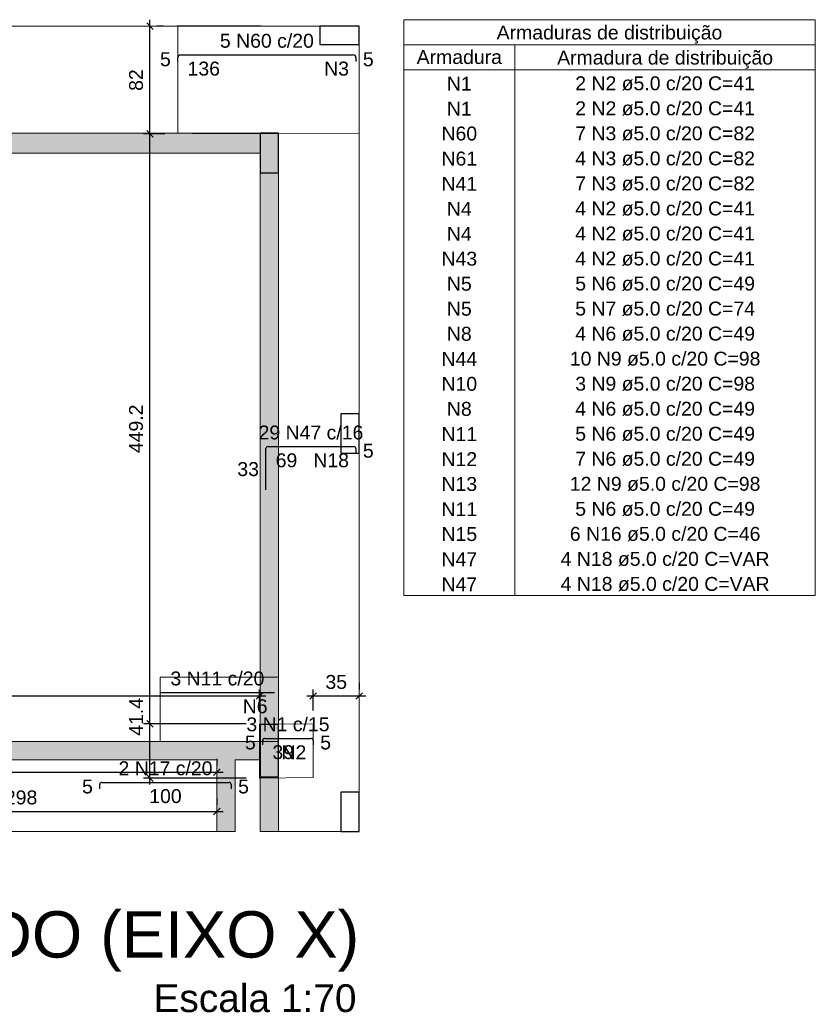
# Model space of a CAD drawing. Header units: millimetres. Extents: x 1852 to 2571, y -668 to -390.
# Tile 13 of 84: x 1930 to 1942, y -537 to -522. Entities that reach past the tile are written whole.
import ezdxf

# ---------------------------------------------------------------- set-up
doc = ezdxf.new("R2010")
doc.units = ezdxf.units.MM
doc.linetypes.add('DASHDOT', pattern=[25.4, 12.7, -6.35, 0, -6.35])
for name, color, linetype, lineweight in [('Descrição da armadura', 7, 'Continuous', 5), ('DT-Armadura negativa', 4, 'Continuous', 30), ('DT-Cotas', 9, 'Continuous', 5), ('DT-Hachura pilar em laje', 252, 'Continuous', 5), ('DT-Hachura viga em laje', 254, 'Continuous', 5), ('DT-Pontilhado', 9, 'DASHDOT', 5), ('DT-Relação do aço', 250, 'Continuous', 5), ('DT-Título', 250, 'Continuous', 20), ('FO-Pilares', 4, 'Continuous', 30), ('FO-Vigas', 1, 'Continuous', 20), ('Textos armaduras', 7, 'Continuous', 5)]:
    doc.layers.add(name, color=color, linetype=linetype, lineweight=lineweight)
doc.styles.add('ARIAL', font='arial.ttf')
doc.styles.get("Standard").update_dxf_attribs({"font": 'arial.ttf'})
doc.dimstyles.new('UM_50.000000', dxfattribs={"dimtxt": 0.18, "dimasz": 0.1, "dimexe": 0.1, "dimexo": 0.2, "dimgap": 0, "dimtad": 1, "dimtih": 1, "dimtoh": 1, "dimdec": 1, "dimlfac": 50, "dimzin": 0, "dimdsep": 46, "dimtxsty": 'Standard', "dimcen": 0.09, "dimdle": 0.1, "dimadec": 1, "dimazin": 2, "dimtfac": 1, "dimtdec": 4, "dimtofl": 0, "dimtmove": 0, "dimatfit": 3, "dimfxl": 1, "dimtolj": 1, "dimarcsym": 0})

# ---------------------------------------------------------------- blocks, each defined once
blk = doc.blocks.new('_Oblique')
at = {"color": 0, "linetype": 'ByBlock', "lineweight": -2}
blk.add_line((-0.5, -0.5), (0.5, 0.5), dxfattribs=at)
blk = doc.blocks.new('*D517')
at = {"layer": 'DT-Cotas', "color": 0, "lineweight": -2, "transparency": 16777216}
for p, q in [((1931.958, -533.663), (1931.958, -532.636)), ((1933.425, -532.736), (1931.858, -532.736)), ((1933.425, -533.563), (1931.858, -533.563))]:
    blk.add_line(p, q, dxfattribs=at)
at = {"layer": 'DT-Cotas', "color": 0, "lineweight": -2, "transparency": 16777216, "xscale": 0.1, "yscale": 0.1, "zscale": 0.1}
for p, rotation in [((1931.958, -532.736), 90), ((1931.958, -533.563), 270)]:
    blk.add_blockref('_Oblique', p, dxfattribs=dict(at, rotation=rotation))
at = {"layer": 'DT-Cotas', "color": 7, "transparency": 16777216, "insert": (1931.747, -532.63), "char_height": 0.2118, "attachment_point": 5, "rotation": 90, "style": 'ARIAL'}
blk.add_mtext('\\A1;41.4', dxfattribs=at)
blk = doc.blocks.new('*D518')
at = {"layer": 'DT-Cotas', "color": 0, "lineweight": -2, "transparency": 16777216}
for p, q in [((1931.958, -532.836), (1931.958, -523.652)), ((1932.182, -523.752), (1931.858, -523.752)), ((1933.425, -532.736), (1931.858, -532.736))]:
    blk.add_line(p, q, dxfattribs=at)
at = {"layer": 'DT-Cotas', "color": 0, "lineweight": -2, "transparency": 16777216, "xscale": 0.1, "yscale": 0.1, "zscale": 0.1}
for p, rotation in [((1931.958, -523.752), 90), ((1931.958, -532.736), 270)]:
    blk.add_blockref('_Oblique', p, dxfattribs=dict(at, rotation=rotation))
at = {"layer": 'DT-Cotas', "color": 7, "transparency": 16777216, "insert": (1931.747, -528.244), "char_height": 0.2118, "attachment_point": 5, "rotation": 90, "style": 'ARIAL'}
blk.add_mtext('\\A1;449.2', dxfattribs=at)
blk = doc.blocks.new('*D519')
at = {"layer": 'DT-Cotas', "color": 0, "lineweight": -2, "transparency": 16777216}
for p, q in [((1931.958, -523.852), (1931.958, -522.012)), ((1932.158, -522.112), (1932.058, -522.112)), ((1932.182, -523.752), (1931.858, -523.752))]:
    blk.add_line(p, q, dxfattribs=at)
at = {"layer": 'DT-Cotas', "color": 0, "lineweight": -2, "transparency": 16777216, "xscale": 0.1, "yscale": 0.1, "zscale": 0.1}
for p, rotation in [((1931.958, -522.112), 90), ((1931.958, -523.752), 270)]:
    blk.add_blockref('_Oblique', p, dxfattribs=dict(at, rotation=rotation))
at = {"layer": 'DT-Cotas', "color": 7, "transparency": 16777216, "insert": (1931.747, -522.932), "char_height": 0.2118, "attachment_point": 5, "rotation": 90, "style": 'ARIAL'}
blk.add_mtext('\\A1;82', dxfattribs=at)
blk = doc.blocks.new('*D523')
at = {"layer": 'DT-Cotas', "color": 0, "lineweight": -2, "transparency": 16777216}
for p, q in [((1897.124, -532.312), (1933.725, -532.312)), ((1897.224, -532.536), (1897.224, -532.212)), ((1933.625, -532.536), (1933.625, -532.212))]:
    blk.add_line(p, q, dxfattribs=at)
at = {"layer": 'DT-Cotas', "color": 0, "lineweight": -2, "transparency": 16777216, "xscale": 0.1, "yscale": 0.1, "zscale": 0.1, "rotation": 180}
blk.add_blockref('_Oblique', (1897.224, -532.312), dxfattribs=at)
at = {"layer": 'DT-Cotas', "color": 0, "lineweight": -2, "transparency": 16777216, "xscale": 0.1, "yscale": 0.1, "zscale": 0.1}
blk.add_blockref('_Oblique', (1933.625, -532.312), dxfattribs=at)
at = {"layer": 'DT-Cotas', "color": 7, "transparency": 16777216, "insert": (1915.425, -532.1), "char_height": 0.2118, "attachment_point": 5, "rotation": 0.0057, "style": 'ARIAL'}
blk.add_mtext('\\A1;1820', dxfattribs=at)
blk = doc.blocks.new('*D524')
at = {"layer": 'DT-Cotas', "color": 0, "lineweight": -2, "transparency": 16777216}
for p, q in [((1935.145, -532.112), (1935.145, -532.212)), ((1934.345, -532.312), (1935.245, -532.312)), ((1934.445, -532.536), (1934.445, -532.212))]:
    blk.add_line(p, q, dxfattribs=at)
at = {"layer": 'DT-Cotas', "color": 0, "lineweight": -2, "transparency": 16777216, "xscale": 0.1, "yscale": 0.1, "zscale": 0.1, "rotation": 180}
blk.add_blockref('_Oblique', (1934.445, -532.312), dxfattribs=at)
at = {"layer": 'DT-Cotas', "color": 0, "lineweight": -2, "transparency": 16777216, "xscale": 0.1, "yscale": 0.1, "zscale": 0.1}
blk.add_blockref('_Oblique', (1935.145, -532.312), dxfattribs=at)
at = {"layer": 'DT-Cotas', "color": 7, "transparency": 16777216, "insert": (1934.795, -532.1), "char_height": 0.2118, "attachment_point": 5, "rotation": 0.0057, "style": 'ARIAL'}
blk.add_mtext('\\A1;35', dxfattribs=at)
blk = doc.blocks.new('*D513')
at = {"layer": 'DT-Cotas', "color": 0, "lineweight": -2, "transparency": 16777216}
for p, q in [((1927.015, -533.871), (1927.015, -533.971)), ((1932.975, -533.871), (1932.975, -533.971)), ((1926.915, -534.071), (1933.075, -534.071))]:
    blk.add_line(p, q, dxfattribs=at)
at = {"layer": 'DT-Cotas', "color": 0, "lineweight": -2, "transparency": 16777216, "xscale": 0.1, "yscale": 0.1, "zscale": 0.1, "rotation": 180}
blk.add_blockref('_Oblique', (1927.015, -534.071), dxfattribs=at)
at = {"layer": 'DT-Cotas', "color": 0, "lineweight": -2, "transparency": 16777216, "xscale": 0.1, "yscale": 0.1, "zscale": 0.1}
blk.add_blockref('_Oblique', (1932.975, -534.071), dxfattribs=at)
at = {"layer": 'DT-Cotas', "color": 7, "transparency": 16777216, "insert": (1929.995, -533.859), "char_height": 0.2118, "attachment_point": 5, "rotation": 0.0057, "style": 'ARIAL'}
blk.add_mtext('\\A1;298', dxfattribs=at)
blk = doc.blocks.new('*D516')
at = {"layer": 'DT-Cotas', "color": 0, "lineweight": -2, "transparency": 16777216}
for p, q in [((1932.975, -533.272), (1932.975, -533.372)), ((1926.135, -533.472), (1933.075, -533.472)), ((1926.235, -533.645), (1926.235, -533.572))]:
    blk.add_line(p, q, dxfattribs=at)
at = {"layer": 'DT-Cotas', "color": 0, "lineweight": -2, "transparency": 16777216, "xscale": 0.1, "yscale": 0.1, "zscale": 0.1, "rotation": 180}
blk.add_blockref('_Oblique', (1926.235, -533.472), dxfattribs=at)
at = {"layer": 'DT-Cotas', "color": 0, "lineweight": -2, "transparency": 16777216, "xscale": 0.1, "yscale": 0.1, "zscale": 0.1}
blk.add_blockref('_Oblique', (1932.975, -533.472), dxfattribs=at)
at = {"layer": 'DT-Cotas', "color": 7, "transparency": 16777216, "insert": (1929.605, -533.26), "char_height": 0.2118, "attachment_point": 5, "rotation": 0.0057, "style": 'ARIAL'}
blk.add_mtext('\\A1;337', dxfattribs=at)

msp = doc.modelspace()

# ---------------------------------------------------------------- hatches: boundary and pattern name
at = {"layer": 'DT-Hachura pilar em laje', "linetype": 'Continuous'}
for points in [[(1933.6347, -524.3428), (1933.7747, -524.3428), (1933.9147, -524.3428), (1933.9147, -524.0428), (1933.9147, -523.7428), (1933.7747, -523.7428), (1933.6347, -523.7428), (1933.6347, -524.0428)], [(1933.9147, -532.7452), (1933.7747, -532.7452), (1933.6347, -532.7452), (1933.6347, -533.1452), (1933.6347, -533.5452), (1933.7747, -533.5452), (1933.9147, -533.5452), (1933.9147, -533.1452)]]:
    msp.add_hatch(color=256, dxfattribs=at).paths.add_polyline_path(points)
at = {"layer": 'DT-Hachura viga em laje', "linetype": 'Continuous'}
for points in [[(1933.6347, -523.743), (1933.6347, -523.743), (1927.2331, -523.743), (1927.2331, -524.043), (1933.6347, -524.043), (1933.6347, -523.743)], [(1933.9145, -524.3428), (1933.9145, -524.3428), (1933.6347, -524.3428), (1933.6347, -532.7452), (1933.9145, -532.7452), (1933.9145, -524.3428)], [(1933.1145, -533.1452), (1933.1145, -533.1452), (1933.1145, -533.0052), (1924.6323, -533.0052), (1924.6323, -533.2852), (1932.9745, -533.2852), (1933.1145, -533.1452)], [(1933.6347, -533.0052), (1933.6347, -533.0052), (1933.1145, -533.0052), (1933.1145, -533.1452), (1933.2545, -533.2852), (1933.6347, -533.2852), (1933.6347, -533.0052)], [(1933.2545, -533.2852), (1933.2545, -533.2852), (1933.1145, -533.1452), (1932.9745, -533.2852), (1932.9745, -534.3756), (1933.2545, -534.3756), (1933.2545, -533.2852)], [(1933.9147, -533.5452), (1933.9147, -533.5452), (1933.6347, -533.5452), (1933.6347, -534.3756), (1933.9147, -534.3756), (1933.9147, -533.5452)]]:
    msp.add_hatch(color=256, dxfattribs=at).paths.add_polyline_path(points)

# ---------------------------------------------------------------- linework, layer by layer
at = {"layer": 'DT-Armadura negativa'}
for p, q in [((1932.3819, -522.6482), (1932.3819, -522.5882)), ((1932.4219, -522.5482), (1935.0551, -522.5482)), ((1935.0951, -522.5882), (1935.0951, -522.6482)), ((1933.7247, -529.1741), (1933.7247, -528.5456)), ((1933.7562, -528.5141), (1935.0636, -528.5141)), ((1935.0951, -528.5456), (1935.0951, -528.6141)), ((1932.1147, -532.2604), (1933.8547, -532.2604)), ((1933.6751, -533.0589), (1933.6751, -532.9889)), ((1933.7051, -532.9589), (1934.4151, -532.9589)), ((1934.4451, -532.9889), (1934.4451, -533.0589)), ((1931.1945, -533.7284), (1931.1945, -533.6584)), ((1931.2245, -533.6284), (1933.1645, -533.6284)), ((1933.1945, -533.6584), (1933.1945, -533.7284))]:
    msp.add_line(p, q, dxfattribs=at)
for centre, radius, start, end in [((1932.4219, -522.5882), 0.04, 90, 180), ((1935.0551, -522.5882), 0.04, 0, 90), ((1933.7562, -528.5456), 0.0315, 90, 180), ((1935.0636, -528.5456), 0.0315, 0, 90), ((1933.7051, -532.9889), 0.03, 90, 180), ((1934.4151, -532.9889), 0.03, 0, 90), ((1931.2245, -533.6584), 0.03, 90, 180), ((1933.1645, -533.6584), 0.03, 0, 90)]:
    msp.add_arc(centre, radius, start, end, dxfattribs=at)
at = {"layer": 'DT-Pontilhado', "ltscale": 0.2}
for points in [[(1935.1451, -522.1124), (1935.1451, -522.5212), (1935.1451, -523.3388), (1935.1451, -523.7524), (1932.3819, -523.7428), (1932.3819, -523.3388), (1932.3819, -522.5212), (1932.3819, -522.1028), (1935.1451, -522.1124)], [(1933.9147, -533.0052), (1933.9147, -532.0252), (1932.1147, -532.0252), (1932.1147, -533.0052), (1933.9147, -533.0052)], [(1934.4451, -533.5556), (1934.4451, -532.7356), (1933.6251, -532.7428), (1933.6251, -533.5628), (1934.4451, -533.5556)]]:
    msp.add_lwpolyline(points, close=True, dxfattribs=at)
at = {"layer": 'DT-Relação do aço'}
for p, q in [((1935.8225, -522.0124), (1942.0918, -522.0124)), ((1935.8225, -522.0124), (1935.8225, -530.7809)), ((1942.0918, -522.0124), (1942.0918, -530.7809)), ((1935.8225, -522.3936), (1942.0918, -522.3936)), ((1937.5169, -522.3936), (1937.5169, -530.7809)), ((1935.8225, -522.7749), (1942.0918, -522.7749)), ((1935.8225, -530.7809), (1942.0918, -530.7809))]:
    msp.add_line(p, q, dxfattribs=at)
at = {"layer": 'FO-Pilares'}
for points in [[(1934.5451, -522.1124), (1934.5451, -522.2524), (1934.5451, -522.3924), (1934.8451, -522.3924), (1935.1451, -522.3924), (1935.1451, -522.2524), (1935.1451, -522.1124), (1934.8451, -522.1124), (1934.5451, -522.1124)], [(1933.6347, -524.3428), (1933.7747, -524.3428), (1933.9147, -524.3428), (1933.9147, -524.0428), (1933.9147, -523.7428), (1933.7747, -523.7428), (1933.6347, -523.7428), (1933.6347, -524.0428), (1933.6347, -524.3428)], [(1935.1451, -528.014), (1935.0051, -528.014), (1934.8651, -528.014), (1934.8651, -528.314), (1934.8651, -528.614), (1935.0051, -528.614), (1935.1451, -528.614), (1935.1451, -528.314), (1935.1451, -528.014)], [(1933.9147, -532.7452), (1933.7747, -532.7452), (1933.6347, -532.7452), (1933.6347, -533.1452), (1933.6347, -533.5452), (1933.7747, -533.5452), (1933.9147, -533.5452), (1933.9147, -533.1452), (1933.9147, -532.7452)], [(1935.1451, -533.7756), (1935.0051, -533.7756), (1934.8651, -533.7756), (1934.8651, -534.0756), (1934.8651, -534.3756), (1935.0051, -534.3756), (1935.1451, -534.3756), (1935.1451, -534.0756), (1935.1451, -533.7756)]]:
    msp.add_lwpolyline(points, close=True, dxfattribs=at)
at = {"layer": 'FO-Vigas'}
for p, q in [((1924.9623, -522.1124), (1934.5451, -522.1124)), ((1935.1451, -528.014), (1935.1451, -522.3924)), ((1927.2331, -523.743), (1933.6347, -523.743)), ((1927.2331, -524.043), (1933.6347, -524.043)), ((1933.6347, -532.7452), (1933.6347, -524.3428)), ((1933.9147, -532.7452), (1933.9147, -524.3428)), ((1935.1451, -533.7756), (1935.1451, -528.614)), ((1924.6323, -533.0052), (1933.1145, -533.0052)), ((1933.1145, -533.0052), (1933.6347, -533.0052)), ((1924.6323, -533.2852), (1932.9745, -533.2852)), ((1932.9745, -534.3756), (1932.9745, -533.2852)), ((1933.2545, -533.2852), (1933.6347, -533.2852)), ((1933.2545, -534.3756), (1933.2545, -533.2852)), ((1933.6347, -534.3756), (1933.6347, -533.5452)), ((1933.9147, -534.3756), (1933.9147, -533.5452)), ((1924.7923, -534.3756), (1932.9745, -534.3756)), ((1932.9745, -534.3756), (1933.2545, -534.3756)), ((1933.6347, -534.3756), (1933.9147, -534.3756)), ((1933.9147, -534.3756), (1934.8651, -534.3756))]:
    msp.add_line(p, q, dxfattribs=at)

# ---------------------------------------------------------------- texts
at = {"layer": 'Descrição da armadura', "linetype": 'Continuous', "char_height": 0.2118, "line_spacing_factor": 0.798, "style": 'ARIAL'}
for s, insert, width, attachment_point in [('5 N60 c/20', (1933.7385, -522.4423), 2.869342, 8), ('N3', (1934.9892, -522.8659), 0.758398, 9), ('N1', (1936.6697, -523.0926), 0.758398, 8), ('2 N2 ø5.0 c/20 C=41', (1939.8044, -523.0926), 5.491002, 8), ('N1', (1936.6697, -523.4738), 0.758398, 8), ('2 N2 ø5.0 c/20 C=41', (1939.8044, -523.4738), 5.491002, 8), ('N60', (1936.6697, -523.855), 1.088351, 8), ('7 N3 ø5.0 c/20 C=82', (1939.8044, -523.855), 5.491002, 8), ('N61', (1936.6697, -524.2363), 1.088351, 8), ('4 N3 ø5.0 c/20 C=82', (1939.8044, -524.2363), 5.491002, 8), ('N41', (1936.6697, -524.6175), 1.088351, 8), ('7 N3 ø5.0 c/20 C=82', (1939.8044, -524.6175), 5.491002, 8), ('4 N2 ø5.0 c/20 C=41', (1939.8044, -524.9988), 5.491002, 8), ('N4', (1936.6697, -524.9988), 0.758398, 8), ('N4', (1936.6697, -525.38), 0.758398, 8), ('4 N2 ø5.0 c/20 C=41', (1939.8044, -525.38), 5.491002, 8), ('N43', (1936.6697, -525.7612), 1.088351, 8), ('4 N2 ø5.0 c/20 C=41', (1939.8044, -525.7612), 5.491002, 8), ('N5', (1936.6697, -526.1425), 0.758398, 8), ('5 N6 ø5.0 c/20 C=49', (1939.8044, -526.1425), 5.491002, 8), ('N5', (1936.6697, -526.5237), 0.758398, 8), ('5 N7 ø5.0 c/20 C=74', (1939.8044, -526.5237), 5.491002, 8), ('N8', (1936.6697, -526.905), 0.758398, 8), ('4 N6 ø5.0 c/20 C=49', (1939.8044, -526.905), 5.491002, 8), ('N44', (1936.6697, -527.2862), 1.088351, 8), ('10 N9 ø5.0 c/20 C=98', (1939.8044, -527.2862), 5.820954, 8), ('N10', (1936.6697, -527.6674), 1.088351, 8), ('3 N9 ø5.0 c/20 C=98', (1939.8044, -527.6674), 5.491002, 8), ('N8', (1936.6697, -528.0487), 0.758398, 8), ('4 N6 ø5.0 c/20 C=49', (1939.8044, -528.0487), 5.491002, 8), ('29 N47 c/16', (1934.4099, -528.4082), 3.199294, 8), ('N11', (1936.6697, -528.4299), 1.088351, 8), ('5 N6 ø5.0 c/20 C=49', (1939.8044, -528.4299), 5.491002, 8), ('N18', (1934.9892, -528.8318), 1.088351, 9), ('N12', (1936.6697, -528.8112), 1.088351, 8), ('7 N6 ø5.0 c/20 C=49', (1939.8044, -528.8112), 5.491002, 8), ('12 N9 ø5.0 c/20 C=98', (1939.8044, -529.1924), 5.820954, 8), ('N13', (1936.6697, -529.1924), 1.088351, 8), ('N11', (1936.6697, -529.5736), 1.088351, 8), ('5 N6 ø5.0 c/20 C=49', (1939.8044, -529.5736), 5.491002, 8), ('N15', (1936.6697, -529.9549), 1.088351, 8), ('6 N16 ø5.0 c/20 C=46', (1939.8044, -529.9549), 5.820954, 8), ('N47', (1936.6697, -530.3361), 1.088351, 8), ('4 N18 ø5.0 c/20 C=VAR', (1939.8044, -530.3361), 6.380918, 8), ('N47', (1936.6697, -530.7174), 1.088351, 8), ('4 N18 ø5.0 c/20 C=VAR', (1939.8044, -530.7174), 6.380918, 8), ('3 N11 c/20', (1932.9847, -532.1545), 2.869342, 8), ('N6', (1933.7488, -532.5781), 0.758398, 9), ('3 N1 c/15', (1934.0601, -532.853), 2.539389, 8), ('N2', (1934.3392, -533.2766), 0.758398, 9), ('2 N17 c/20', (1932.1945, -533.5225), 2.869342, 8)]:
    msp.add_mtext(s, dxfattribs=dict(at, insert=insert, width=width, attachment_point=attachment_point))
at = {"layer": 'DT-Título', "insert": (1935.1455, -536.5144), "char_height": 0.706, "width": 86.19499, "attachment_point": 9, "line_spacing_factor": 0.798, "style": 'ARIAL'}
msp.add_mtext('ARMAÇÃO NEGATIVA DAS LAJES DO PAVIMENTO RESPALDO (EIXO X)', dxfattribs=at)
at = {"layer": 'DT-Título', "insert": (1935.1035, -537.1332), "char_height": 0.4236, "attachment_point": 9, "line_spacing_factor": 0.798, "style": 'ARIAL'}
msp.add_mtext('Escala 1:70', dxfattribs=at)
at = {"layer": 'Textos armaduras', "linetype": 'Continuous', "char_height": 0.2118, "attachment_point": 8, "line_spacing_factor": 0.798, "style": 'ARIAL'}
for s, insert in [('Armaduras de distribuição', (1938.957, -522.3784)), ('Armadura', (1936.6697, -522.6901)), ('Armadura de distribuição', (1939.804, -522.7604))]:
    msp.add_mtext(s, dxfattribs=dict(at, insert=insert))
at = {"layer": 'Textos armaduras', "linetype": 'Continuous', "char_height": 0.2118, "attachment_point": 7, "line_spacing_factor": 0.798, "style": 'ARIAL'}
for s, insert, width in [('5', (1932.1111, -522.7241), 0.329953), ('5', (1935.201, -522.7241), 0.329953), ('136', (1932.5302, -522.8659), 0.989858), ('5', (1935.201, -528.6857), 0.329953), ('69', (1933.873, -528.8318), 0.659905), ('33', (1933.2889, -528.9657), 0.659905), ('5', (1933.4043, -533.1298), 0.329953), ('5', (1934.551, -533.1298), 0.329953), ('39', (1933.8234, -533.2766), 0.659905), ('5', (1930.9237, -533.7993), 0.329953), ('5', (1933.3004, -533.7993), 0.329953), ('100', (1931.9471, -533.9461), 0.989858)]:
    msp.add_mtext(s, dxfattribs=dict(at, insert=insert, width=width))

# ---------------------------------------------------------------- dimensions: what is measured, and where the dimension line sits
at = {"layer": 'DT-Cotas'}
for base, p1, p2, picture, middle in [((1931.9583, -522.1124), (1932.3819, -523.7524), (1931.9583, -522.1124), '*D519', (1931.7465, -522.9324)), ((1931.9583, -523.7524), (1933.6251, -532.7356), (1932.3819, -523.7524), '*D518', (1931.7465, -528.244)), ((1931.9583, -532.7356), (1933.6251, -533.5628), (1933.6251, -532.7356), '*D517', (1931.7465, -532.6297))]:
    dim = msp.add_linear_dim(base=base, p1=p1, p2=p2, angle=90, dimstyle='UM_50.000000', override={"dimtxt": 0.2118, "dimasz": 0.1, "dimexe": 0.1, "dimexo": 0.2, "dimtad": 1, "dimtih": 0, "dimtoh": 0, "dimdec": 1, "dimlfac": 50, "dimzin": 8, "dimtxsty": 'ARIAL', "dimblk": 'Oblique', "dimblk1": 'Oblique', "dimblk2": 'Oblique', "dimsah": 1, "dimdle": 0.1, "dimse1": 0, "dimse2": 0, "dimclrt": 7, "dimadec": 1, "dimazin": 3, "dimtmove": 2, "dimldrblk": 'Oblique'}, dxfattribs=at)
    dim.commit()
    dim.dimension.update_dxf_attribs({"geometry": picture, "text_midpoint": middle, "dimtype": 160, "text_rotation": 90})
for base, p1, p2, picture, middle in [((1933.6251, -532.312), (1897.2243, -532.7356), (1933.6251, -532.7356), '*D523', (1915.4247, -532.1002)), ((1935.1451, -532.312), (1934.4451, -532.7356), (1935.1451, -532.312), '*D524', (1934.7951, -532.1002)), ((1932.9745, -533.4719), (1926.2345, -533.4452), (1932.9745, -533.4719), '*D516', (1929.6045, -533.2601)), ((1932.9745, -534.0706), (1927.0145, -534.0706), (1932.9745, -534.0706), '*D513', (1929.9945, -533.8588))]:
    dim = msp.add_linear_dim(base=base, p1=p1, p2=p2, dimstyle='UM_50.000000', override={"dimtxt": 0.2118, "dimasz": 0.1, "dimexe": 0.1, "dimexo": 0.2, "dimtad": 1, "dimtih": 0, "dimtoh": 0, "dimdec": 1, "dimlfac": 50, "dimzin": 8, "dimtxsty": 'ARIAL', "dimblk": 'Oblique', "dimblk1": 'Oblique', "dimblk2": 'Oblique', "dimsah": 1, "dimdle": 0.1, "dimse1": 0, "dimse2": 0, "dimclrt": 7, "dimadec": 1, "dimazin": 3, "dimtmove": 2, "dimldrblk": 'Oblique'}, dxfattribs=at)
    dim.commit()
    dim.dimension.update_dxf_attribs({"geometry": picture, "text_midpoint": middle, "dimtype": 160, "text_rotation": 0.00573})

doc.saveas('drawing.dxf')
